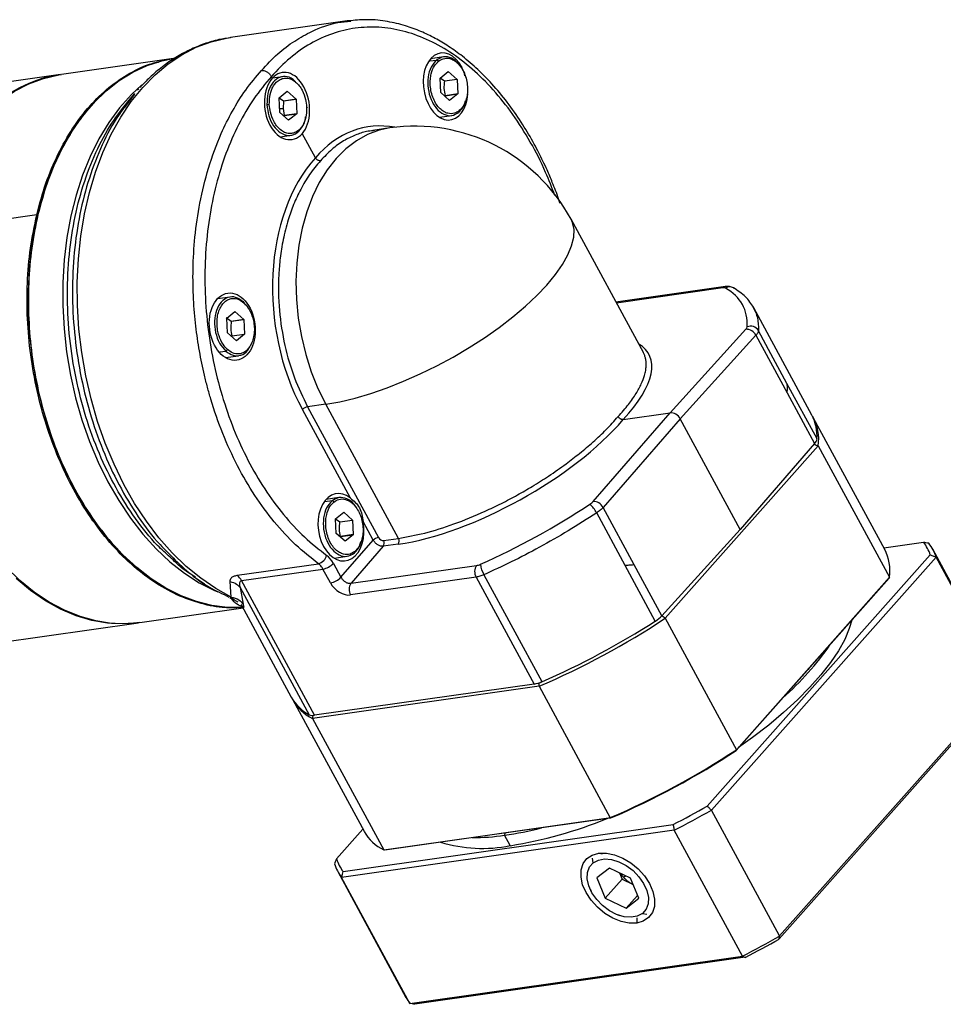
# Model space of a CAD drawing. Header units: millimetres. Extents: x 1376 to 1898, y 996 to 1363.
# Tile 9 of 12: x 1785 to 1843, y 1073 to 1135. Entities that reach past the tile are written whole.
import ezdxf

# ---------------------------------------------------------------- set-up
doc = ezdxf.new("R2010")
doc.units = ezdxf.units.MM
doc.layers.get('0').update_dxf_attribs({"lineweight": 18})
doc.layers.add('尺寸线', color=7, linetype='Continuous', lineweight=18)

# ---------------------------------------------------------------- blocks, each defined once
blk = doc.blocks.new('L264')
at = {"linetype": 'Continuous', "lineweight": 25}
for p, q in [((92.54, 63.39), (78.73, 61.42)), ((93, 63.41), (92.53, 63.39)), ((72.01, 58.95), (58.78, 57.06)), ((102.3, 58.65), (103.11, 58.76)), ((103.93, 59.13), (102.41, 58.91)), ((103.53, 56.62), (104.49, 57.41)), ((104.49, 57.41), (104.49, 57.4)), ((104.49, 57.4), (105.53, 56.47)), ((58.64, 57.04), (37.39, 54.02)), ((83.69, 56.6), (83.58, 56.81)), ((84.9, 56.79), (83.7, 56.62)), ((103.53, 56.62), (103.53, 56.62)), ((103.61, 54.9), (103.53, 56.62)), ((104.04, 56.26), (103.54, 56.63)), ((105.53, 56.47), (104.04, 56.26)), ((105.53, 56.47), (105.61, 54.75)), ((67.4, 54.79), (66.55, 53.78)), ((67.9, 55.36), (67.76, 55.2)), ((84.5, 54.28), (85.46, 55.06)), ((85.46, 55.06), (86.5, 54.13)), ((104.65, 53.97), (103.61, 54.9)), ((105.61, 54.75), (104.12, 54.54)), ((104.12, 54.54), (105.61, 54.75)), ((105.61, 54.75), (104.65, 53.97)), ((105.61, 54.75), (105.61, 54.75)), ((67.4, 54.73), (66.45, 53.47)), ((84.5, 54.27), (84.5, 54.28)), ((84.58, 52.56), (84.5, 54.27)), ((84.51, 54.29), (85.02, 53.92)), ((85.02, 53.91), (84.96, 53.04)), ((85.02, 53.92), (86.5, 54.13)), ((86.5, 54.12), (85.02, 53.91)), ((85.02, 53.92), (85.02, 53.91)), ((86.5, 54.13), (86.5, 54.12)), ((86.5, 54.12), (86.58, 52.41)), ((104.12, 54.54), (104.12, 54.54)), ((104.65, 53.97), (104.65, 53.97)), ((84.55, 53.04), (84.96, 53.04)), ((84.58, 52.56), (84.58, 52.56)), ((85.62, 51.63), (84.58, 52.56)), ((84.96, 53.04), (85.09, 52.2)), ((86.58, 52.41), (85.09, 52.2)), ((85.09, 52.2), (86.58, 52.41)), ((86.58, 52.41), (85.62, 51.63)), ((86.58, 52.41), (86.58, 52.41)), ((85.09, 52.2), (85.09, 52.2)), ((103.44, 51.99), (104.92, 52.2)), ((97.58, 50.72), (95.59, 50.44)), ((95.77, 50.42), (95.6, 50.4)), ((84.65, 49.68), (85.89, 49.86)), ((88.79, 47.2), (87.24, 50.06)), ((55.84, 40.46), (42.62, 38.58)), ((55.99, 40.48), (55.84, 40.46)), ((127.56, 24.15), (119.01, 39.93)), ((137.25, 31.96), (124.32, 30.12)), ((136.96, 31.8), (124.38, 30.01)), ((137.24, 31.96), (137.25, 31.96)), ((78.72, 30.72), (77.2, 30.51)), ((80.57, 29.75), (80.24, 30.18)), ((140.57, 29.5), (140.58, 29.46)), ((147.49, 16.75), (140.6, 29.47)), ((78.22, 28.31), (78.83, 27.86)), ((78.32, 28.21), (79.28, 29)), ((78.4, 26.5), (78.32, 28.21)), ((78.83, 27.86), (80.32, 28.07)), ((80.32, 28.06), (78.84, 27.85)), ((79.28, 29), (80.32, 28.07)), ((79.28, 29), (79.28, 29)), ((80.32, 28.07), (80.32, 28.06)), ((80.32, 28.06), (80.4, 26.35)), ((78.83, 27.86), (78.84, 27.85)), ((130.74, 17.03), (139.68, 26.91)), ((78.4, 26.49), (78.4, 26.5)), ((79.44, 25.56), (78.4, 26.49)), ((78.91, 26.13), (80.4, 26.35)), ((80.4, 26.35), (79.44, 25.56)), ((140.86, 26.2), (131.92, 16.31)), ((140.86, 26.2), (144.54, 19.41)), ((140.86, 26.2), (140.86, 26.2)), ((79.44, 25.56), (79.44, 25.56)), ((77.5, 24.24), (78.18, 24.34)), ((78.14, 23.57), (79.71, 23.79)), ((148.09, 13.95), (144.53, 20.52)), ((144.54, 19.41), (147.8, 13.39)), ((90, 18.05), (87.87, 17.75)), ((87.87, 17.75), (96.24, 2.29)), ((98.6, 2.18), (90, 18.05)), ((92.92, 6.95), (87.25, 17.42)), ((121.61, 6.56), (130.74, 17.03)), ((131.92, 16.31), (122.8, 5.85)), ((125.17, 16.23), (130.74, 17.03)), ((139, 3.25), (131.92, 16.31)), ((156.09, 0.88), (147.67, 16.42)), ((148.23, 13.12), (130.13, -7.27)), ((147.8, 13.39), (139, 3.25)), ((148.23, 13.12), (156.64, -2.42)), ((91.57, 7.01), (90.05, 6.79)), ((90.75, 6.64), (89.92, 6.52)), ((126.48, -0.94), (122.8, 5.85)), ((91.17, 4.5), (92.13, 5.28)), ((92.13, 5.28), (93.17, 4.34)), ((92.13, 5.28), (92.13, 5.28)), ((125.41, -1.02), (122.04, 5.21)), ((91.17, 4.49), (91.17, 4.5)), ((91.25, 2.78), (91.17, 4.49)), ((91.18, 4.5), (91.69, 4.13)), ((91.69, 4.13), (93.17, 4.34)), ((93.17, 4.34), (93.25, 2.63)), ((95.63, 1.96), (94.43, 4.17)), ((92.29, 1.84), (91.25, 2.78)), ((93.25, 2.63), (91.76, 2.42)), ((91.76, 2.41), (93.25, 2.62)), ((91.76, 2.42), (91.76, 2.41)), ((93.25, 2.62), (92.29, 1.84)), ((93.25, 2.63), (93.25, 2.62)), ((139, 3.25), (129.74, -6.96)), ((91.81, -2.42), (95.63, 1.96)), ((92.29, 1.84), (92.29, 1.84)), ((96.81, 1.25), (93, -3.13)), ((98.58, 1.5), (96.81, 1.25)), ((96.84, 1.93), (98.6, 2.18)), ((160.69, 1.71), (156, 1.04)), ((90.99, -0.15), (92.56, 0.08)), ((135.11, -29.49), (161.47, 0.22)), ((169.83, -14), (161.77, 0.89)), ((79.53, -2.18), (89.15, -0.81)), ((90.92, -0.78), (91.81, -2.42)), ((93, -3.13), (107.83, -1.02)), ((128.97, -7.59), (125.41, -1.02)), ((129.74, -6.96), (126.48, -0.94)), ((162.16, -0.03), (135.6, -29.95)), ((170.22, -14.91), (162.16, -0.03)), ((80.06, -2.81), (89.68, -1.44)), ((90.57, -3.08), (89.68, -1.44)), ((108.71, -2.11), (115.57, -14.76)), ((74.56, -2.46), (75.66, -3.19)), ((78.83, -4.75), (78.7, -2.92)), ((88.69, -18.74), (80.06, -2.81)), ((107.78, -2.39), (92.95, -4.51)), ((107.78, -2.39), (114.64, -15.04)), ((156.6, -2.53), (138.53, -22.89)), ((138.55, -22.81), (156.64, -2.42)), ((79.91, -3.64), (88.05, -18.68)), ((79.91, -3.64), (80.25, -5.61)), ((78.68, -4.86), (79.2, -5.08)), ((79.31, -5.16), (79.61, -5.33)), ((79.97, -5.62), (80.04, -5.69)), ((80.01, -5.68), (80.21, -5.95)), ((80.04, -5.7), (85.94, -16.59)), ((80.21, -5.95), (80.1, -5.75)), ((68.02, -7.78), (80.23, -6.04)), ((80.07, -5.96), (79.97, -5.96)), ((80.16, -5.88), (80.09, -5.88)), ((46.62, -10.83), (67.87, -7.8)), ((130.13, -7.27), (138.55, -22.81)), ((147.12, -13.21), (147.03, -13.32)), ((147.21, -13.11), (147.12, -13.21)), ((147.12, -13.21), (147.12, -13.21)), ((114.64, -15.04), (88.69, -18.74)), ((143.67, -44.84), (170.22, -14.91)), ((115.23, -15.31), (88.45, -19.12)), ((115.23, -15.31), (123.65, -30.85)), ((169.98, -15.48), (143.61, -45.19)), ((86.12, -16.92), (94.54, -32.46)), ((88.45, -19.12), (96.86, -34.66)), ((143.67, -44.84), (135.6, -29.95)), ((96.86, -34.66), (123.65, -30.85)), ((123.72, -30.88), (96.98, -34.69)), ((94.4, -32.21), (91.28, -35.73)), ((131.19, -32.33), (91.89, -37.93)), ((92.06, -37.22), (131.08, -31.66)), ((139.26, -47.22), (131.19, -32.33)), ((111.17, -32.67), (111.16, -32.93)), ((111.82, -34.15), (111.16, -32.93)), ((121.63, -36.18), (121.55, -35.63)), ((122.71, -35.16), (122.3, -35.05)), ((91.43, -37.22), (99.49, -52.1)), ((123.55, -36.8), (122.06, -37.98)), ((126.03, -38), (123.55, -36.8)), ((99.95, -52.81), (91.89, -37.93)), ((122.06, -37.98), (123.04, -40.36)), ((123.04, -40.36), (125.05, -38.1)), ((124.75, -37.38), (125.05, -38.1)), ((125.05, -38.1), (126.29, -38.7)), ((125.48, -37.73), (125.25, -37.94)), ((127.02, -40.38), (126.03, -38)), ((121.29, -39.36), (121.39, -39.56)), ((126.29, -38.7), (126.33, -38.72)), ((123.04, -40.36), (125.52, -41.56)), ((126.88, -40.04), (125.52, -41.56)), ((125.52, -41.56), (127.02, -40.38)), ((124.53, -42.35), (124.75, -42.43)), ((126.8, -42.71), (126.78, -43.31)), ((127.44, -42.18), (127.96, -42.24)), ((99.95, -52.81), (139.26, -47.22)), ((139.59, -47.36), (100.56, -52.92))]:
    blk.add_line(p, q, dxfattribs=at)
at = {"linetype": 'Continuous', "lineweight": 25, "flags": 128}
for points in [[(78.83, -4.75), (77.01, -3.75), (75.23, -2.54), (73.51, -1.13), (71.86, 0.47), (70.29, 2.26), (68.8, 4.21), (67.42, 6.32), (66.14, 8.57), (64.98, 10.95), (63.94, 13.44), (63.03, 16.02), (62.27, 18.68), (61.64, 21.4), (61.16, 24.16), (60.83, 26.94), (60.66, 29.73), (60.64, 32.5), (60.77, 35.24), (61.05, 37.93), (61.48, 40.55), (62.07, 43.08), (62.79, 45.5), (63.66, 47.81), (64.66, 49.97), (65.78, 51.99), (67.02, 53.85), (68.38, 55.52), (69.84, 57.02), (71.38, 58.31), (73.01, 59.39), (74.71, 60.27), (76.47, 60.92), (78.28, 61.35), (78.73, 61.42)], [(60.34, 8.02), (59.18, 10.33), (58.15, 12.75), (57.24, 15.27), (56.48, 17.86), (55.86, 20.52), (55.38, 23.22), (55.05, 25.94), (54.88, 28.67), (54.86, 31.38), (54.99, 34.06), (55.28, 36.68), (55.71, 39.24), (56.3, 41.7), (57.03, 44.06), (57.89, 46.3), (58.89, 48.39), (60.02, 50.34), (61.26, 52.12), (62.61, 53.71), (64.06, 55.12), (65.6, 56.33), (67.22, 57.33), (68.9, 58.11), (70.64, 58.67), (72.15, 58.97)], [(42.62, 38.58), (43.28, 41.02), (44.09, 43.35), (45.05, 45.55), (46.13, 47.59), (47.34, 49.46), (48.66, 51.16), (50.09, 52.67), (51.61, 53.98), (53.22, 55.07), (54.91, 55.94), (56.65, 56.59), (58.45, 57.01), (58.78, 57.06)], [(68.27, 55.83), (67.03, 54.67), (65.64, 53.11), (64.36, 51.36), (63.2, 49.44), (62.17, 47.36), (61.26, 45.14), (60.5, 42.79), (59.88, 40.32), (59.41, 37.77), (59.09, 35.13), (58.93, 32.45), (58.92, 29.72), (59.07, 26.97), (59.38, 24.23), (59.83, 21.5), (60.44, 18.82), (61.19, 16.2), (62.08, 13.65), (63.11, 11.2), (64.26, 8.86), (65.53, 6.65), (66.91, 4.59), (68.38, 2.69), (69.95, 0.96), (71.59, -0.58), (73.3, -1.92), (75.06, -3.06), (76.87, -3.99), (77.25, -4.15)], [(67.87, -7.8), (66.07, -7.94), (64.22, -7.86), (62.36, -7.53), (60.5, -6.98), (58.67, -6.2), (56.86, -5.2), (55.11, -3.98), (53.41, -2.55)], [(97.58, 50.72), (96.33, 50.45), (94.95, 49.94), (93.63, 49.2), (92.39, 48.25), (91.24, 47.11), (90.19, 45.77), (89.25, 44.26), (88.44, 42.6), (87.76, 40.79), (87.22, 38.87), (86.82, 36.85), (86.58, 34.75), (86.49, 32.6), (86.55, 30.42), (86.76, 28.23), (87.13, 26.07), (87.64, 23.94), (88.3, 21.89), (89.09, 19.91), (90, 18.05)], [(90, 18.05), (91.69, 18.35), (93.48, 18.78), (95.34, 19.32), (97.26, 19.98), (99.22, 20.76), (101.19, 21.63), (103.15, 22.59), (105.08, 23.63), (106.97, 24.75), (108.78, 25.92), (110.51, 27.13), (112.12, 28.37), (113.61, 29.63), (114.96, 30.9), (116.14, 32.15), (117.16, 33.38), (117.99, 34.57), (118.64, 35.71), (119.08, 36.79), (119.32, 37.79), (119.36, 38.71), (119.19, 39.53), (119.01, 39.93)], [(68.02, -7.78), (66.53, -7.92), (64.68, -7.87), (62.81, -7.58), (60.96, -7.07), (59.12, -6.32), (57.31, -5.36), (55.55, -4.17), (53.84, -2.78), (52.2, -1.2)], [(138.21, 31.81), (138.29, 31.75), (138.3, 31.75)], [(144.53, 20.52), (142.64, 24.01), (141.15, 26.75)], [(80.25, -5.99), (80.22, -6), (78.39, -5.99), (76.56, -5.75), (74.72, -5.29), (72.9, -4.61), (71.11, -3.7), (69.36, -2.59), (67.66, -1.27), (66.02, 0.25), (64.46, 1.94), (62.99, 3.82), (61.61, 5.85), (60.34, 8.02)], [(156.64, -2.42), (156.62, -2.48), (156.6, -2.53)], [(152.2, -7.49), (151.9, -8.49), (151.36, -9.77), (150.62, -11.11), (149.68, -12.51), (148.55, -13.95), (147.24, -15.42), (145.77, -16.92), (144.14, -18.41), (142.37, -19.9), (140.46, -21.38), (138.82, -22.56)], [(138.53, -22.89), (138.54, -22.85), (138.55, -22.81)], [(123.65, -30.85), (123.69, -30.87), (123.72, -30.88)], [(96.98, -34.69), (96.91, -34.67), (96.86, -34.66)], [(126.78, -43.31), (125.88, -43.33), (124.93, -43.13), (123.95, -42.74), (123, -42.17), (122.13, -41.45), (121.38, -40.62), (120.79, -39.71), (120.38, -38.78), (120.19, -37.87), (120.21, -37.02), (120.45, -36.28), (120.89, -35.69), (121.52, -35.27), (122.3, -35.05)], [(121.63, -36.18), (122.24, -35.86), (122.97, -35.73), (123.8, -35.8), (124.67, -36.06), (125.53, -36.51), (126.34, -37.11), (127.04, -37.84), (127.59, -38.64), (127.97, -39.47), (128.15, -40.28), (128.11, -41.04), (127.87, -41.68), (127.44, -42.18)], [(122.3, -35.05), (123.19, -35.03), (124.15, -35.23), (125.13, -35.62), (126.08, -36.19), (126.95, -36.91), (127.7, -37.74), (128.29, -38.65), (128.69, -39.58), (128.89, -40.49), (128.87, -41.34), (128.63, -42.08), (128.18, -42.67), (127.55, -43.09), (126.78, -43.31)], [(127.44, -42.18), (126.84, -42.5), (126.1, -42.63), (125.27, -42.56), (124.4, -42.3), (123.54, -41.85), (122.74, -41.25), (122.04, -40.52), (121.48, -39.72), (121.11, -38.89), (120.93, -38.08), (120.96, -37.33), (121.2, -36.68), (121.63, -36.18)]]:
    blk.add_lwpolyline(points, dxfattribs=at)
at = {"linetype": 'Continuous', "lineweight": 25}
for centre, radius, start, end in [((61.13, 41.16), 16.08, 98.9345, 140.4049), ((100.54, 29.93), 21, 28.4452, 98.1049), ((137.33, 31.48), 0.493, 100.7305, 138.8925), ((137.77, 31.03), 0.895, 60.5376, 123.8501), ((139.72, 25.64), 1.27, 26.0415, 91.9906), ((140.25, 26.23), 1.05, 30.2004, 113.8886), ((88.08, 16.61), 1.17, 100.6524, 135.6603), ((142.76, 14.28), 5.33, 356.5198, 27.5977), ((142.88, 13.91), 5.41, 351.6003, 29.6564), ((147.08, 14.12), 1.02, 314.6018, 350.8359), ((118.89, 3.58), 3.54, 27.3974, 48.5815), ((121.62, 5.23), 1.33, 27.6719, 90.3772), ((96.46, 1.14), 1.17, 100.6524, 135.6603), ((96.27, 1.61), 0.649, 325.9687, 29.8545), ((98.04, 1.86), 0.649, 325.9687, 29.8545), ((156.4, -1.49), 5.36, 18.651, 36.6752), ((156.99, -1.7), 5.43, 17.9126, 37.4135), ((88.8, 0.51), 1.36, 284.9691, 345.6588), ((151.26, -1.63), 5.44, 351.6766, 27.5127), ((89.25, 0.85), 2.33, 280.6524, 315.6603), ((108.91, -1.75), 1.3, 145.9687, 209.8545), ((111.29, -0.55), 3.01, 186.3135, 211.2569), ((78.38, -3.68), 1.89, 27.382, 52.664), ((90.14, -0.79), 2.33, 280.6524, 315.6603), ((94.07, -3.86), 1.3, 145.9687, 209.8545), ((126.9, -4.28), 3.91, 302.0686, 316.6612), ((78.27, 71.05), 93.93, 293.1691, 303.5107), ((77.97, 71.6), 94.19, 293.5243, 302.7808), ((122.07, 8.48), 33.4, 311.1641, 325.6643), ((114.03, -11.35), 3.74, 279.3209, 294.2812), ((90.57, -14.02), 5.3, 209.1267, 241.6518), ((90.83, -14.28), 5.39, 207.2853, 243.7964), ((88.46, -17.72), 1.04, 246.8314, 282.466), ((86.69, 55.51), 93.93, 293.1691, 303.5107), ((86.84, 55.23), 93.67, 293.1861, 303.4937), ((82.06, 64.05), 107.53, 297.122, 299.5577), ((81.73, 64.66), 108.88, 297.0216, 299.6582), ((103.48, 17.58), 52.41, 279.1615, 292.1865), ((99.3, -29.76), 5.48, 209.5767, 243.5868), ((105.04, 8.51), 41.89, 278.3942, 284.4682), ((108.51, -17.71), 16.77, 252.9279, 281.3794), ((107.37, -7.82), 25.39, 269.9233, 278.5805), ((96.35, -34.02), 5.36, 198.651, 216.6752), ((96.2, -34.63), 5.43, 197.9126, 217.4135), ((127.82, -35.44), 3.58, 213.3675, 224.2158), ((127.92, -35.37), 3.71, 223.9529, 243.9276), ((89.79, 49.77), 108.88, 297.0216, 299.6582), ((90.57, 48.34), 107.53, 297.122, 299.5577), ((104.27, -49.51), 5.44, 208.4622, 217.4127)]:
    blk.add_arc(centre, radius, start, end, dxfattribs=at)
for centre, major_axis, ratio, start_param, end_param in [((104.17, 55.63), (-0.61, 3.95), 0.649579, 5.216283, 10.670074), ((85.47, 53.33), (-0.61, 3.95), 0.649579, 3.645487, 6.787079), ((104.17, 55.63), (-0.61, 3.95), 0.649579, 4.940652, 5.040639), ((85.47, 53.33), (-0.52, 3.97), 0.672422, 0.518957, 3.660549), ((98.31, 29.61), (-3.27, 21.25), 0.649579, 6.058853, 6.786673), ((98.32, 29.62), (-2.78, 21.32), 0.672422, 0.519362, 2.089753), ((136.45, 31.26), (0.875, 0.459), 0.355538, 0.227507, 0.785084), ((109.2, 13.97), (30.11, 15.8), 0.355538, 6.072791, 6.510692), ((138.93, 26.8), (0.875, 0.459), 0.355538, 5.514926, 6.073706), ((109.19, 13.95), (19.04, 9.99), 0.355538, 5.497879, 6.502618), ((131.18, 16.21), (0.748, -0.664), 0.654626, 1.064321, 2.634813), ((109.2, 13.96), (18.77, 10.5), 0.378381, 3.916885, 5.487275), ((91.81, 3.5), (-0.52, 3.97), 0.672422, 5.668723, 11.077154), ((109.19, 13.95), (29.68, 16.6), 0.378381, 4.474462, 4.912361), ((120.89, 6.46), (0.862, 0.482), 0.378381, 4.911398, 5.470498), ((96.62, 2.34), (0.374, -0.332), 0.654626, 4.205913, 5.776405), ((89.38, -2.47), (-0.39, 2.96), 0.672422, 5.231346, 5.720522), ((108.32, -0.45), (0.862, 0.482), 0.378381, 3.916885, 4.474462), ((92.06, -2.87), (1.5, -1.33), 0.654626, 4.205913, 5.776405)]:
    blk.add_ellipse(centre, major_axis=major_axis, ratio=ratio, start_param=start_param, end_param=end_param, dxfattribs=at)
blk.add_ellipse((78.96, 27.22), major_axis=(-0.52, 3.97), ratio=0.672422, dxfattribs=at)
for points, knots in [([(82.4, 57.52), (83.03, 58.2), (84.27, 59.52), (86.29, 61.04), (88.65, 62.35), (90.88, 63.18), (92.46, 63.32), (92.98, 63.37)], [0, 0, 0, 0, 0.207584, 0.406848, 0.59779, 0.868471, 1, 1, 1, 1]), ([(117.7, 41.84), (117.65, 42.01), (117.38, 42.85), (116.86, 44.15), (116.23, 45.63), (115.7, 46.79), (115.19, 47.81), (114.42, 49.27), (113.28, 51.22), (111.69, 53.52), (109.91, 55.71), (108.06, 57.61), (106.26, 59.17), (104.56, 60.38), (102.92, 61.36), (101.22, 62.18), (99.34, 62.87), (97.25, 63.36), (95.13, 63.6), (93.66, 63.47), (93, 63.41)], [0, 0, 0, 0, 0.012542, 0.061953, 0.100309, 0.12802, 0.154518, 0.183732, 0.250307, 0.324409, 0.399552, 0.47507, 0.54381, 0.603437, 0.659699, 0.718286, 0.781759, 0.854171, 0.933658, 1, 1, 1, 1]), ([(117.09, 42.74), (116.74, 43.66), (115.9, 45.88), (114.23, 49.11), (112.16, 52.39), (109.84, 55.29), (107.34, 57.77), (104.69, 59.78), (101.93, 61.29), (99.11, 62.27), (96.28, 62.72), (93.49, 62.61), (90.77, 61.96), (88.18, 60.77), (85.75, 59.09), (84.3, 57.57), (83.58, 56.81)], [0, 0, 0, 0, 0.051721, 0.124661, 0.1976, 0.27054, 0.34348, 0.416422, 0.489365, 0.562309, 0.635255, 0.708202, 0.78115, 0.8541, 0.92705, 1, 1, 1, 1]), ([(78.82, 61.42), (78.34, 61.34), (77.25, 61.18), (75.62, 60.69), (73.91, 59.98), (72.26, 59.08), (70.68, 57.98), (69.27, 56.8), (68.43, 55.91), (68.05, 55.5)], [0, 0, 0, 0, 0.120439, 0.270599, 0.420899, 0.571674, 0.723172, 0.87553, 1, 1, 1, 1]), ([(55.84, 40.46), (56.18, 41.72), (56.86, 44.25), (58.31, 47.66), (60.04, 50.73), (62.07, 53.39), (64.35, 55.59), (66.84, 57.25), (68.82, 58.23), (69.99, 58.47), (70.23, 58.52)], [0, 0, 0, 0, 0.137736, 0.275473, 0.413209, 0.550946, 0.688682, 0.826419, 0.964155, 1, 1, 1, 1]), ([(72.16, 58.94), (71.32, 58.79), (69.55, 58.46), (66.98, 57.29), (64.5, 55.61), (62.22, 53.41), (60.19, 50.76), (58.45, 47.68), (57, 44.27), (56.33, 41.74), (55.99, 40.48)], [0, 0, 0, 0, 0.114436, 0.240945, 0.367454, 0.493963, 0.620472, 0.746982, 0.873491, 1, 1, 1, 1]), ([(105.8, 52.77), (105.62, 52.65), (105.2, 52.38), (104.56, 52.39), (103.98, 52.62), (103.51, 52.98), (103.07, 53.5), (102.72, 54.18), (102.47, 54.94), (102.35, 55.73), (102.36, 56.47), (102.49, 57.29), (102.8, 58.07), (103.17, 58.44), (103.34, 58.61)], [0, 0, 0, 0, 0.090318, 0.204563, 0.27142, 0.343936, 0.420786, 0.5, 0.579214, 0.656064, 0.72858, 0.795437, 0.909682, 1, 1, 1, 1]), ([(106.47, 56.87), (106.44, 57), (106.3, 57.57), (105.73, 58.38), (104.89, 59.06), (103.93, 59.25), (103.39, 58.92), (103.11, 58.76)], [0, 0, 0, 0, 0.067913, 0.300934, 0.533956, 0.766978, 1, 1, 1, 1]), ([(103.11, 58.76), (103.13, 58.76), (103.16, 58.76), (103.21, 58.75), (103.24, 58.73), (103.27, 58.7), (103.31, 58.66), (103.32, 58.63), (103.34, 58.61)], [0, 0, 0, 0, 0.239457, 0.368361, 0.5, 0.631639, 0.760543, 1, 1, 1, 1]), ([(103.34, 58.61), (103.52, 58.73), (103.93, 58.99), (104.58, 58.99), (105.16, 58.75), (105.62, 58.4), (106.07, 57.87), (106.29, 57.42), (106.4, 57.18)], [0, 0, 0, 0, 0.180637, 0.409126, 0.54284, 0.687872, 0.841571, 1, 1, 1, 1]), ([(89.15, -0.81), (88.24, -0.09), (86.41, 1.34), (83.89, 4.08), (81.58, 7.21), (79.53, 10.72), (77.78, 14.55), (76.68, 17.72), (76.02, 20.05), (75.66, 21.47), (75.35, 22.9), (75.07, 24.35), (74.84, 25.81), (74.57, 27.85), (74.34, 30.59), (74.28, 34.12), (74.51, 37.94), (75.09, 41.97), (76.11, 46.11), (77.44, 49.73), (78.97, 52.78), (80.53, 55.31), (81.77, 56.77), (82.4, 57.52)], [0, 0, 0, 0, 0.062242, 0.124555, 0.186937, 0.24939, 0.311913, 0.374507, 0.395401, 0.416302, 0.437212, 0.458129, 0.479054, 0.499987, 0.545605, 0.596047, 0.65131, 0.711394, 0.776298, 0.84602, 0.895203, 0.94653, 1, 1, 1, 1]), ([(82.4, 57.52), (82.5, 57.52), (82.65, 57.53), (82.88, 57.45), (83.1, 57.34), (83.31, 57.17), (83.48, 56.97), (83.55, 56.86), (83.58, 56.81)], [0, 0, 0, 0, 0.239238, 0.368019, 0.499537, 0.739801, 0.869249, 1, 1, 1, 1]), ([(106.4, 57.18), (106.49, 56.93), (106.67, 56.44), (106.78, 55.65), (106.78, 54.9), (106.64, 54.09), (106.33, 53.3), (105.96, 52.93), (105.8, 52.77)], [0, 0, 0, 0, 0.158429, 0.312128, 0.45716, 0.590874, 0.819363, 1, 1, 1, 1]), ([(83.58, 56.81), (82.87, 55.96), (81.45, 54.25), (79.66, 51.16), (78.16, 47.75), (77, 44.03), (76.19, 40.07), (75.75, 35.94), (75.68, 31.71), (75.98, 27.43), (76.66, 23.2), (77.69, 19.07), (79.07, 15.11), (80.76, 11.4), (82.75, 7.98), (84.99, 4.94), (87.45, 2.26), (89.23, 0.87), (90.12, 0.17)], [0, 0, 0, 0, 0.062506, 0.125011, 0.187516, 0.25002, 0.312523, 0.375024, 0.437525, 0.500024, 0.562522, 0.62502, 0.687516, 0.750012, 0.812509, 0.875005, 0.937502, 1, 1, 1, 1]), ([(86.44, 56.16), (86.34, 56.27), (85.98, 56.67), (85.22, 56.87), (84.32, 56.69), (83.58, 55.97), (83.1, 54.85), (83.07, 53.95), (83.05, 53.5)], [0, 0, 0, 0, 0.069688, 0.25575, 0.441813, 0.627875, 0.813938, 1, 1, 1, 1]), ([(83.34, 53.51), (83.34, 53.82), (83.35, 54.52), (83.61, 55.34), (83.97, 55.95), (84.37, 56.35), (84.85, 56.59), (85.39, 56.65), (85.94, 56.51), (86.44, 56.19), (86.88, 55.74), (87.3, 55.07), (87.64, 54.19), (87.71, 53.49), (87.74, 53.18)], [0, 0, 0, 0, 0.090318, 0.204563, 0.27142, 0.343936, 0.420786, 0.5, 0.579214, 0.656064, 0.72858, 0.795437, 0.909682, 1, 1, 1, 1]), ([(104.04, 56.26), (104.01, 55.97), (103.93, 55.38), (104.06, 54.82), (104.12, 54.54)], [0, 0, 0, 0, 0.499066, 1, 1, 1, 1]), ([(71.63, -0.05), (71.12, 0.41), (69.65, 1.71), (67.48, 4.47), (65.16, 8.1), (63.19, 12.16), (61.59, 16.52), (60.42, 21.11), (59.68, 25.82), (59.4, 30.56), (59.57, 35.23), (60.2, 39.74), (61.28, 43.99), (62.78, 47.88), (64.54, 51.21), (65.95, 52.97), (66.59, 53.77)], [0, 0, 0, 0, 0.039866, 0.114626, 0.189387, 0.264147, 0.338908, 0.413668, 0.488429, 0.563189, 0.637949, 0.71271, 0.78747, 0.862231, 0.936991, 1, 1, 1, 1]), ([(105.82, 52.69), (106.03, 52.9), (106.35, 53.21), (106.48, 53.75), (106.52, 53.93)], [0, 0, 0, 0, 0.661984, 1, 1, 1, 1]), ([(66.45, 53.47), (66.13, 53.06), (65.04, 51.67), (63.54, 48.77), (61.99, 44.87), (60.88, 40.58), (60.21, 36.04), (59.99, 31.32), (60.23, 26.52), (60.92, 21.74), (62.05, 17.08), (63.59, 12.62), (65.52, 8.45), (67.81, 4.7), (69.74, 2.08), (70.96, 0.9), (71.23, 0.64)], [0, 0, 0, 0, 0.033105, 0.111797, 0.190489, 0.26918, 0.347872, 0.426564, 0.505256, 0.583948, 0.66264, 0.741332, 0.820023, 0.898715, 0.977407, 1, 1, 1, 1]), ([(83.05, 53.5), (83.07, 53.5), (83.11, 53.5), (83.16, 53.51), (83.2, 53.51), (83.24, 53.51), (83.29, 53.51), (83.32, 53.51), (83.34, 53.51)], [0, 0, 0, 0, 0.239457, 0.368361, 0.5, 0.631639, 0.760543, 1, 1, 1, 1]), ([(83.05, 53.5), (83.11, 53.04), (83.22, 52.12), (83.81, 50.93), (84.62, 50.1), (85.55, 49.76), (86.46, 49.96), (87.18, 50.68), (87.59, 51.46), (87.63, 51.97), (87.63, 52.04)], [0, 0, 0, 0, 0.139645, 0.279289, 0.418934, 0.558578, 0.698223, 0.837868, 0.977512, 1, 1, 1, 1]), ([(87.74, 53.18), (87.74, 52.87), (87.73, 52.17), (87.47, 51.34), (87.11, 50.73), (86.71, 50.34), (86.23, 50.09), (85.69, 50.03), (85.14, 50.17), (84.64, 50.5), (84.2, 50.95), (83.78, 51.62), (83.44, 52.49), (83.37, 53.2), (83.34, 53.51)], [0, 0, 0, 0, 0.090318, 0.204563, 0.27142, 0.343936, 0.420786, 0.5, 0.579214, 0.656064, 0.72858, 0.795437, 0.909682, 1, 1, 1, 1]), ([(87.74, 53.18), (87.76, 53.18), (87.78, 53.17), (87.79, 53.17), (87.8, 53.16), (87.79, 53.16), (87.77, 53.15), (87.75, 53.15), (87.73, 53.15)], [0, 0, 0, 0, 0.239457, 0.368361, 0.5, 0.631639, 0.760543, 1, 1, 1, 1]), ([(105.8, 52.77), (105.81, 52.74), (105.82, 52.71), (105.82, 52.66), (105.81, 52.63), (105.8, 52.61), (105.77, 52.58), (105.74, 52.57), (105.73, 52.57)], [0, 0, 0, 0, 0.239457, 0.368361, 0.5, 0.631639, 0.760543, 1, 1, 1, 1]), ([(95.6, 50.4), (95.34, 50.37), (94.63, 50.3), (93.46, 49.89), (92.08, 49.21), (90.68, 48.22), (89.83, 47.31), (89.38, 46.84)], [0, 0, 0, 0, 0.108951, 0.308731, 0.523835, 0.754259, 1, 1, 1, 1]), ([(89.38, 46.84), (88.94, 46.32), (88.09, 45.3), (87.05, 43.53), (86.21, 41.73), (85.63, 40.1), (85.24, 38.7), (84.97, 37.54), (84.77, 36.43), (84.62, 35.37), (84.52, 34.36), (84.38, 32.31), (84.44, 29.16), (85.09, 25.02), (86.21, 21.14), (87.32, 18.87), (87.87, 17.75)], [0, 0, 0, 0, 0.079995, 0.155004, 0.225026, 0.29006, 0.330654, 0.369028, 0.405184, 0.43912, 0.470837, 0.500335, 0.630371, 0.756993, 0.880203, 1, 1, 1, 1]), ([(89.38, 46.84), (89.34, 46.84), (89.27, 46.84), (89.16, 46.87), (89.1, 46.9), (89.07, 46.92), (89.06, 46.92), (89.03, 46.94), (88.97, 46.98), (88.87, 47.07), (88.82, 47.15), (88.79, 47.2)], [0, 0, 0, 0, 0.201508, 0.359082, 0.460169, 0.48807, 0.496287, 0.500676, 0.630949, 0.75933, 1, 1, 1, 1]), ([(79.13, -5.98), (78.8, -5.99), (77.52, -6.05), (75.26, -5.58), (72.41, -4.57), (69.62, -2.99), (66.96, -0.92), (64.47, 1.63), (62.18, 4.6), (60.14, 7.95), (58.38, 11.62), (56.94, 15.54), (55.83, 19.64), (55.07, 23.87), (54.69, 28.14), (54.68, 32.38), (55.03, 36.54), (55.57, 39.15), (55.84, 40.46)], [0, 0, 0, 0, 0.022959, 0.088095, 0.153232, 0.218368, 0.283504, 0.34864, 0.413776, 0.478912, 0.544048, 0.609184, 0.67432, 0.739456, 0.804592, 0.869728, 0.934864, 1, 1, 1, 1]), ([(55.99, 40.48), (55.72, 39.18), (55.18, 36.56), (54.83, 32.4), (54.84, 28.16), (55.22, 23.89), (55.97, 19.67), (57.08, 15.56), (58.53, 11.64), (60.29, 7.97), (62.33, 4.62), (64.62, 1.65), (67.11, -0.9), (69.77, -2.97), (72.55, -4.55), (75.41, -5.57), (77.98, -6.06), (79.56, -5.97), (80.2, -5.94)], [0, 0, 0, 0, 0.06379, 0.12758, 0.19137, 0.25516, 0.31895, 0.38274, 0.44653, 0.51032, 0.57411, 0.6379, 0.70169, 0.76548, 0.82927, 0.89306, 0.95685, 1, 1, 1, 1]), ([(138.21, 31.81), (138.06, 31.88), (137.76, 32.01), (137.42, 31.98), (137.24, 31.96)], [0, 0, 0, 0, 0.486197, 1, 1, 1, 1]), ([(140.6, 29.47), (140.31, 29.92), (139.72, 30.83), (138.71, 31.48), (138.21, 31.81)], [0, 0, 0, 0, 0.500251, 1, 1, 1, 1]), ([(77.38, 29.08), (77.47, 29.29), (77.65, 29.71), (78.05, 30.17), (78.49, 30.46), (79.05, 30.6), (79.7, 30.52), (80.14, 30.18), (80.33, 30.04)], [0, 0, 0, 0, 0.155402, 0.309653, 0.455208, 0.589402, 0.818713, 1, 1, 1, 1]), ([(80.33, 30.04), (80.51, 29.85), (80.92, 29.42), (81.3, 28.58), (81.51, 27.73), (81.59, 26.99), (81.54, 26.21), (81.36, 25.48), (81.06, 24.86), (80.67, 24.39), (80.23, 24.11), (79.67, 23.96), (79.03, 24.05), (78.58, 24.38), (78.39, 24.52)], [0, 0, 0, 0, 0.090318, 0.204563, 0.27142, 0.343936, 0.420786, 0.5, 0.579214, 0.656064, 0.72858, 0.795437, 0.909682, 1, 1, 1, 1]), ([(80.33, 30.04), (80.34, 30.06), (80.35, 30.09), (80.34, 30.12), (80.33, 30.15), (80.32, 30.17), (80.29, 30.18), (80.26, 30.18), (80.24, 30.18)], [0, 0, 0, 0, 0.239457, 0.368361, 0.5, 0.631639, 0.760543, 1, 1, 1, 1]), ([(140.58, 29.46), (140.76, 29.08), (141.15, 28.28), (141.15, 27.28), (141.15, 26.75)], [0, 0, 0, 0, 0.463595, 1, 1, 1, 1]), ([(78.39, 24.52), (78.21, 24.71), (77.8, 25.15), (77.42, 25.98), (77.21, 26.83), (77.13, 27.58), (77.19, 28.34), (77.28, 28.86), (77.38, 29.07), (77.38, 29.08)], [0, 0, 0, 0, 0.179992, 0.407665, 0.540901, 0.685416, 0.838565, 0.996429, 1, 1, 1, 1]), ([(78.84, 27.85), (78.8, 27.56), (78.73, 26.97), (78.85, 26.41), (78.91, 26.13)], [0, 0, 0, 0, 0.499066, 1, 1, 1, 1]), ([(78.18, 24.34), (78.47, 24.13), (79.06, 23.72), (79.98, 23.79), (80.68, 24.18), (80.94, 24.68), (81.01, 24.84)], [0, 0, 0, 0, 0.289217, 0.578435, 0.867652, 1, 1, 1, 1]), ([(78.18, 24.34), (78.2, 24.34), (78.23, 24.35), (78.27, 24.37), (78.3, 24.4), (78.33, 24.43), (78.36, 24.47), (78.38, 24.5), (78.39, 24.52)], [0, 0, 0, 0, 0.239457, 0.368361, 0.5, 0.631639, 0.760543, 1, 1, 1, 1]), ([(124.57, 16.59), (125, 17.07), (125.82, 18), (126.71, 19.29), (127.34, 20.44), (127.68, 21.34), (127.84, 22.03), (127.9, 22.56), (127.89, 23.02), (127.83, 23.44), (127.71, 23.79), (127.65, 24.04), (127.56, 24.14), (127.55, 24.15)], [0, 0, 0, 0, 0.158874, 0.307845, 0.446913, 0.576075, 0.656695, 0.732908, 0.804715, 0.872114, 0.935106, 0.99369, 1, 1, 1, 1]), ([(144.54, 19.41), (144.57, 19.63), (144.63, 20.02), (144.56, 20.37), (144.53, 20.52)], [0, 0, 0, 0, 0.554154, 1, 1, 1, 1]), ([(98.6, 2.18), (99.62, 2.37), (101.67, 2.73), (105.18, 3.84), (107.94, 4.97), (109.82, 5.84), (110.77, 6.31), (111.72, 6.81), (112.95, 7.47), (114.51, 8.37), (116.45, 9.6), (118.32, 10.91), (120.08, 12.27), (121.67, 13.62), (123.23, 15.08), (124.12, 16.08), (124.57, 16.59)], [0, 0, 0, 0, 0.11978, 0.242973, 0.369579, 0.401816, 0.434267, 0.466932, 0.499812, 0.561, 0.631054, 0.709974, 0.775, 0.845013, 0.920014, 1, 1, 1, 1]), ([(125.17, 16.23), (125.12, 16.23), (125.04, 16.23), (124.93, 16.27), (124.87, 16.3), (124.83, 16.32), (124.8, 16.34), (124.74, 16.39), (124.65, 16.47), (124.6, 16.55), (124.57, 16.59)], [0, 0, 0, 0, 0.24065, 0.369037, 0.499325, 0.503713, 0.539825, 0.640911, 0.798486, 1, 1, 1, 1]), ([(147.74, 13.32), (147.82, 13.29), (147.98, 13.22), (148.15, 13.15), (148.23, 13.12)], [0, 0, 0, 0, 0.522448, 1, 1, 1, 1]), ([(93.51, 5.93), (93.46, 6.02), (93.2, 6.48), (92.51, 6.91), (91.58, 7.13), (91.03, 6.8), (90.75, 6.64)], [0, 0, 0, 0, 0.074429, 0.382953, 0.691476, 1, 1, 1, 1]), ([(93.44, 0.64), (93.26, 0.52), (92.84, 0.25), (92.2, 0.26), (91.62, 0.5), (91.15, 0.85), (90.72, 1.38), (90.36, 2.05), (90.11, 2.82), (89.99, 3.6), (90, 4.34), (90.13, 5.16), (90.44, 5.95), (90.81, 6.32), (90.98, 6.48)], [0, 0, 0, 0, 0.090318, 0.204563, 0.27142, 0.343936, 0.420786, 0.5, 0.579214, 0.656064, 0.72858, 0.795437, 0.909682, 1, 1, 1, 1]), ([(90.98, 6.48), (90.97, 6.5), (90.95, 6.54), (90.91, 6.58), (90.88, 6.6), (90.85, 6.62), (90.8, 6.64), (90.77, 6.64), (90.75, 6.64)], [0, 0, 0, 0, 0.239457, 0.368361, 0.5, 0.631639, 0.760543, 1, 1, 1, 1]), ([(90.98, 6.48), (91.16, 6.6), (91.58, 6.87), (92.22, 6.86), (92.8, 6.63), (93.27, 6.27), (93.7, 5.74), (94.06, 5.07), (94.31, 4.31), (94.43, 3.52), (94.42, 2.78), (94.28, 1.96), (93.98, 1.18), (93.61, 0.8), (93.44, 0.64)], [0, 0, 0, 0, 0.090318, 0.204563, 0.27142, 0.343936, 0.420786, 0.5, 0.579214, 0.656064, 0.72858, 0.795437, 0.909682, 1, 1, 1, 1]), ([(92.92, 6.95), (93.12, 6.79), (93.51, 6.47), (94.05, 5.81), (94.29, 5.03), (94.38, 4.46), (94.43, 4.17)], [0, 0, 0, 0, 0.250929, 0.50133, 0.750497, 1, 1, 1, 1]), ([(122.04, 5.21), (120.92, 4.49), (118.72, 3.07), (115.33, 1.14), (111.99, -0.61), (109.79, -1.61), (108.71, -2.11)], [0, 0, 0, 0, 0.263479, 0.517972, 0.763479, 1, 1, 1, 1]), ([(91.76, 2.42), (91.7, 2.69), (91.58, 3.25), (91.65, 3.84), (91.69, 4.13)], [0, 0, 0, 0, 0.499066, 1, 1, 1, 1]), ([(93.37, 0.44), (93.62, 0.68), (93.98, 1.03), (94.12, 1.62), (94.16, 1.8)], [0, 0, 0, 0, 0.695066, 1, 1, 1, 1]), ([(161.31, 1.6), (161.19, 1.62), (160.99, 1.66), (160.78, 1.69), (160.69, 1.71)], [0, 0, 0, 0, 0.56, 1, 1, 1, 1]), ([(71.23, 0.64), (71.89, -0.05), (73.48, -1.69), (75.96, -3.52), (77.79, -4.38), (78.56, -4.75)], [0, 0, 0, 0, 0.291095, 0.699422, 1, 1, 1, 1]), ([(93.37, 0.44), (93.39, 0.45), (93.41, 0.45), (93.44, 0.48), (93.45, 0.51), (93.46, 0.54), (93.46, 0.58), (93.45, 0.62), (93.44, 0.64)], [0, 0, 0, 0, 0.239457, 0.368361, 0.5, 0.631639, 0.760543, 1, 1, 1, 1]), ([(161.47, 0.22), (161.6, 0.18), (161.83, 0.09), (162.06, 0.01), (162.16, -0.03)], [0, 0, 0, 0, 0.56, 1, 1, 1, 1]), ([(74.61, -2.4), (74.04, -2.06), (73.01, -1.42), (72.06, -0.48), (71.63, -0.05)], [0, 0, 0, 0, 0.54122, 1, 1, 1, 1]), ([(89.68, -1.44), (89.61, -1.31), (89.45, -1.06), (89.25, -0.89), (89.15, -0.81)], [0, 0, 0, 0, 0.494908, 1, 1, 1, 1]), ([(78.7, -2.92), (78.73, -2.76), (78.77, -2.52), (79.1, -2.27), (79.39, -2.21), (79.53, -2.18)], [0, 0, 0, 0, 0.495637, 0.756532, 1, 1, 1, 1]), ([(78.7, -2.92), (78.97, -3), (79.45, -3.14), (79.77, -3.49), (79.91, -3.64)], [0, 0, 0, 0, 0.56, 1, 1, 1, 1]), ([(80.06, -2.81), (80.02, -2.82), (79.95, -2.84), (79.85, -2.92), (79.77, -3.18), (79.85, -3.45), (79.91, -3.64)], [0, 0, 0, 0, 0.092974, 0.193746, 0.438129, 1, 1, 1, 1]), ([(91.81, -2.42), (91.88, -2.53), (92.01, -2.74), (92.33, -2.99), (92.68, -3.14), (92.89, -3.13), (93, -3.13)], [0, 0, 0, 0, 0.250039, 0.5, 0.749961, 1, 1, 1, 1]), ([(80.09, -5.88), (79.83, -5.77), (79.28, -5.55), (78.9, -4.98), (78.7, -4.69)], [0, 0, 0, 0, 0.473719, 1, 1, 1, 1]), ([(78.83, -4.75), (79.15, -4.83), (79.73, -4.97), (80.09, -5.42), (80.25, -5.61)], [0, 0, 0, 0, 0.56, 1, 1, 1, 1]), ([(78.83, -4.75), (78.97, -4.89), (79.16, -5.09), (79.27, -5.12), (79.3, -5.13)], [0, 0, 0, 0, 0.726136, 1, 1, 1, 1]), ([(80.25, -5.61), (80.28, -5.76), (80.35, -6.05), (80.26, -5.98), (80.21, -5.95)], [0, 0, 0, 0, 0.502871, 1, 1, 1, 1]), ([(130.13, -7.27), (130.05, -7.21), (129.92, -7.1), (129.8, -6.99), (129.74, -6.95)], [0, 0, 0, 0, 0.606658, 1, 1, 1, 1]), ([(115.18, -14.89), (115.19, -14.95), (115.21, -15.09), (115.22, -15.23), (115.23, -15.31)], [0, 0, 0, 0, 0.430359, 1, 1, 1, 1]), ([(88.45, -19.12), (88.46, -19.02), (88.49, -18.89), (88.51, -18.76), (88.52, -18.73)], [0, 0, 0, 0, 0.813275, 1, 1, 1, 1]), ([(135.6, -29.95), (135.51, -29.87), (135.34, -29.71), (135.18, -29.56), (135.11, -29.49)], [0, 0, 0, 0, 0.56, 1, 1, 1, 1]), ([(131.08, -31.66), (131.1, -31.78), (131.14, -32.01), (131.18, -32.23), (131.19, -32.33)], [0, 0, 0, 0, 0.56, 1, 1, 1, 1]), ([(91.28, -35.73), (91.23, -35.84), (91.15, -36.03), (91.07, -36.22), (91.03, -36.3)], [0, 0, 0, 0, 0.56, 1, 1, 1, 1]), ([(91.89, -37.93), (91.92, -37.79), (91.97, -37.56), (92.03, -37.32), (92.06, -37.22)], [0, 0, 0, 0, 0.56, 1, 1, 1, 1]), ([(143.61, -45.19), (143.62, -45.13), (143.64, -45.01), (143.66, -44.89), (143.67, -44.84)], [0, 0, 0, 0, 0.56, 1, 1, 1, 1]), ([(139.26, -47.22), (139.32, -47.24), (139.43, -47.29), (139.54, -47.34), (139.59, -47.36)], [0, 0, 0, 0, 0.56, 1, 1, 1, 1]), ([(100.56, -52.92), (100.45, -52.9), (100.24, -52.86), (100.04, -52.83), (99.95, -52.81)], [0, 0, 0, 0, 0.56, 1, 1, 1, 1])]:
    blk.add_open_spline(points, degree=3, knots=knots, dxfattribs=at)
for points in [[(103.11, 58.76), (102.88, 58.51), (102.41, 58), (102.06, 56.76), (102.06, 55.38), (102.42, 54.04), (103.09, 52.94), (103.95, 52.27), (104.9, 52.08), (105.45, 52.41), (105.73, 52.57)], [(80.24, 30.18), (79.95, 30.39), (79.37, 30.79), (78.43, 30.75), (77.62, 30.2), (77.05, 29.2), (76.81, 27.9), (76.94, 26.52), (77.4, 25.21), (77.92, 24.63), (78.18, 24.34)], [(141.15, 26.75), (141.14, 26.67), (141.11, 26.51), (140.94, 26.3), (140.86, 26.2)], [(90.75, 6.64), (90.52, 6.38), (90.05, 5.88), (89.7, 4.63), (89.7, 3.25), (90.07, 1.91), (90.73, 0.82), (91.6, 0.15), (92.54, -0.04), (93.09, 0.28), (93.37, 0.44)], [(122.8, 5.85), (122.69, 5.74), (122.48, 5.52), (122.19, 5.32), (122.04, 5.21)], [(96.81, 1.25), (96.71, 1.25), (96.5, 1.24), (96.16, 1.4), (95.84, 1.64), (95.7, 1.85), (95.63, 1.96)], [(126.48, -0.94), (126.32, -0.96), (126.01, -0.99), (125.61, -1.01), (125.41, -1.02)], [(108.71, -2.11), (108.55, -2.18), (108.22, -2.31), (107.93, -2.36), (107.78, -2.39)]]:
    blk.add_open_spline(points, degree=3, dxfattribs=at)

msp = doc.modelspace()

# ---------------------------------------------------------------- block references
at = {"layer": '尺寸线', "color": 7, "xscale": 0.5355, "yscale": 0.5355, "zscale": 0.5355}
msp.add_blockref('L264', (1755.8433, 1101.1091), dxfattribs=at)

doc.saveas('drawing.dxf')
